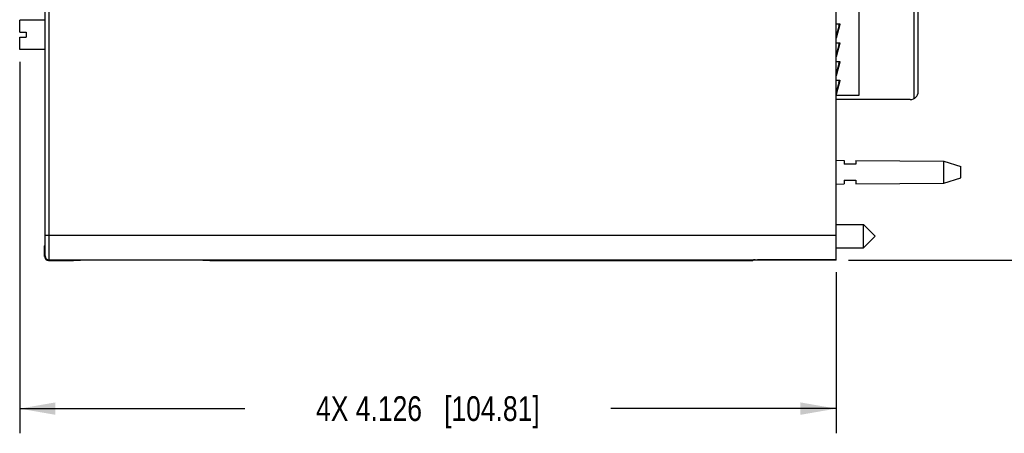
# Model space of a CAD drawing. Header units: inches. Extents: x 0 to 22, y 0 to 17.
# Tile 3 of 24: x 7.7 to 12.7, y 5.8 to 7.9. Entities that reach past the tile are written whole.
import ezdxf

# ---------------------------------------------------------------- set-up
doc = ezdxf.new("R2010")
doc.units = ezdxf.units.IN
doc.header["$LTSCALE"] = 1.21
doc.header["$MEASUREMENT"] = 0
doc.layers.get('0').update_dxf_attribs({"linetype": 'CONTINUOUS'})
doc.layers.add('DIMENSIONS', color=7, linetype='CONTINUOUS')
doc.styles.get("Standard").update_dxf_attribs({"font": 'txt', "width": 0.8})
doc.dimstyles.new('DIMSTYLE_1', dxfattribs={"dimtxt": 0.125, "dimasz": 0.18, "dimexe": 0.18, "dimexo": 0.0625, "dimgap": 0.09, "dimtad": 0, "dimtih": 1, "dimtoh": 1, "dimdec": 3, "dimzin": 4, "dimdsep": 46, "dimtxsty": 'STANDARD', "dimblk": '_FILLED', "dimblk1": '_FILLED', "dimblk2": '_FILLED', "dimcen": 0.09, "dimadec": 0, "dimazin": 0, "dimtp": 0.01, "dimtm": 0.01, "dimtfac": 1, "dimtdec": 3, "dimtofl": 0, "dimtmove": 0, "dimatfit": 3, "dimldrblk": '_FILLED', "dimfxl": 1, "dimtolj": 1, "dimtzin": 4, "dimarcsym": 0})

# ---------------------------------------------------------------- blocks, each defined once
blk = doc.blocks.new('_FILLED')
at = {"color": 0, "linetype": 'BYBLOCK'}
blk.add_solid([(0, 0), (-1, 0.174), (-1, -0.174)], dxfattribs=at)
blk = doc.blocks.new('*D1')
at = {"layer": 'DIMENSIONS', "color": 2, "linetype": 'CONTINUOUS'}
for p, q in [((7.687, 7.6464), (7.687, 5.7678)), ((11.8132, 6.5826), (11.8132, 5.7678)), ((7.687, 5.8928), (8.8251, 5.8928)), ((11.8132, 5.8928), (10.6751, 5.8928))]:
    blk.add_line(p, q, dxfattribs=at)
at = {"layer": 'DIMENSIONS', "color": 2, "linetype": 'CONTINUOUS', "xscale": 0.18, "yscale": 0.18, "zscale": 0.18, "rotation": 180}
blk.add_blockref('_FILLED', (7.687, 5.8928), dxfattribs=at)
at = {"layer": 'DIMENSIONS', "color": 2, "linetype": 'CONTINUOUS', "xscale": 0.18, "yscale": 0.18, "zscale": 0.18}
blk.add_blockref('_FILLED', (11.8132, 5.8928), dxfattribs=at)
at = {"layer": 'DIMENSIONS', "color": 2, "linetype": 'CONTINUOUS', "insert": (9.7501, 5.9553), "char_height": 0.125, "width": 1.725, "attachment_point": 2, "line_spacing_factor": 0.9}
blk.add_mtext('4X 4.126{\\Ftxt.shx;\\W1.000000;\\H0.125000; }[104.81]', dxfattribs=at)
blk = doc.blocks.new('*D2')
at = {"layer": 'DIMENSIONS', "color": 2, "linetype": 'CONTINUOUS'}
for p, q in [((11.8757, 11.7083), (13.5682, 11.7083)), ((13.4432, 11.7083), (13.4432, 9.3008)), ((13.4432, 6.6432), (13.4432, 9.0508)), ((11.8757, 6.6432), (13.5682, 6.6432))]:
    blk.add_line(p, q, dxfattribs=at)
at = {"layer": 'DIMENSIONS', "color": 2, "linetype": 'CONTINUOUS', "xscale": 0.18, "yscale": 0.18, "zscale": 0.18}
for p, rotation in [((13.4432, 11.7083), 90), ((13.4432, 6.6432), 270)]:
    blk.add_blockref('_FILLED', p, dxfattribs=dict(at, rotation=rotation))
at = {"layer": 'DIMENSIONS', "color": 2, "linetype": 'CONTINUOUS', "insert": (13.4432, 9.2383), "char_height": 0.125, "width": 1.425, "attachment_point": 2, "line_spacing_factor": 0.9}
blk.add_mtext('5.065{\\Ftxt.shx;\\W1.000000;\\H0.125000; }[128.65]', dxfattribs=at)

msp = doc.modelspace()

# ---------------------------------------------------------------- linework, layer by layer
at = {"color": 7, "linetype": 'CONTINUOUS'}
for p, q in [((11.8132, 6.6432), (11.8132, 11.7083)), ((7.8159, 6.767), (7.8159, 11.5847)), ((11.9283, 10.8763), (11.9283, 7.4763)), ((12.2086, 7.4619), (12.2086, 9.2855)), ((12.2283, 7.4963), (12.2283, 9.2743)), ((7.687, 7.7965), (7.687, 7.8585)), ((7.8159, 7.8585), (7.687, 7.8585)), ((11.8132, 7.8388), (11.8328, 7.8388)), ((11.8305, 7.8365), (11.8132, 7.7795)), ((11.8325, 7.836), (11.8132, 7.7669)), ((11.8325, 7.836), (11.8132, 7.7726)), ((11.8306, 7.8367), (11.8305, 7.8365)), ((11.8305, 7.8365), (11.8325, 7.836)), ((11.8309, 7.8388), (11.8306, 7.8367)), ((11.8325, 7.8362), (11.8325, 7.836)), ((7.687, 7.7965), (7.7205, 7.7965)), ((7.687, 7.7089), (7.687, 7.7709)), ((7.687, 7.7709), (7.7205, 7.7709)), ((7.7205, 7.7965), (7.7205, 7.7709)), ((11.8132, 7.7438), (11.8328, 7.7438)), ((11.8305, 7.7415), (11.8132, 7.6845)), ((11.8325, 7.741), (11.8132, 7.6719)), ((11.8325, 7.741), (11.8132, 7.6776)), ((11.8306, 7.7417), (11.8305, 7.7415)), ((11.8305, 7.7415), (11.8325, 7.741)), ((11.8309, 7.7438), (11.8306, 7.7417)), ((11.8325, 7.7412), (11.8325, 7.741)), ((7.8159, 7.7089), (7.687, 7.7089)), ((11.8132, 7.6488), (11.8328, 7.6488)), ((11.8305, 7.6465), (11.8132, 7.5895)), ((11.8325, 7.646), (11.8132, 7.5769)), ((11.8325, 7.646), (11.8132, 7.5826)), ((11.8306, 7.6467), (11.8305, 7.6465)), ((11.8305, 7.6465), (11.8325, 7.646)), ((11.8309, 7.6488), (11.8306, 7.6467)), ((11.8325, 7.6462), (11.8325, 7.646)), ((11.8132, 7.5538), (11.8328, 7.5538)), ((11.8305, 7.5515), (11.8132, 7.4945)), ((11.8325, 7.551), (11.8132, 7.4819)), ((11.8325, 7.551), (11.8132, 7.4876)), ((11.8306, 7.5517), (11.8305, 7.5515)), ((11.8305, 7.5515), (11.8325, 7.551)), ((11.8309, 7.5538), (11.8306, 7.5517)), ((11.8325, 7.5512), (11.8325, 7.551)), ((11.9283, 7.4763), (11.8132, 7.4763)), ((12.1883, 7.4563), (11.8132, 7.4563)), ((11.8132, 7.1488), (11.8532, 7.1485)), ((11.8532, 7.1485), (11.8532, 7.1288)), ((11.9132, 7.1288), (11.8532, 7.1288)), ((11.9132, 7.1481), (12.3571, 7.1448)), ((11.9132, 7.1481), (11.9132, 7.1288)), ((12.3571, 7.1448), (12.4432, 7.1168)), ((12.3571, 7.0328), (12.3571, 7.1448)), ((12.4432, 7.0608), (12.4432, 7.1168)), ((11.8132, 7.0288), (11.8532, 7.0291)), ((11.8532, 7.0488), (11.9132, 7.0488)), ((11.8532, 7.0488), (11.8532, 7.0291)), ((11.9132, 7.0488), (11.9132, 7.0295)), ((11.9132, 7.0295), (12.3571, 7.0328)), ((12.3571, 7.0328), (12.4432, 7.0608)), ((11.8132, 6.8239), (11.9515, 6.8239)), ((11.9515, 6.8239), (12.0105, 6.7648)), ((11.9515, 6.7058), (11.9515, 6.8239)), ((7.8132, 6.7167), (7.8155, 6.719)), ((11.9515, 6.7058), (12.0105, 6.7648)), ((7.8132, 6.6628), (7.8132, 6.7167)), ((11.8132, 6.7058), (11.9515, 6.7058)), ((7.8332, 6.6428), (7.9582, 6.6428)), ((7.9582, 6.6428), (7.9592, 6.6438)), ((7.9592, 6.6438), (7.9592, 6.6438)), ((8.0842, 6.6449), (8.5223, 6.6449)), ((8.6473, 6.6438), (8.6473, 6.6438)), ((8.6473, 6.6438), (8.6482, 6.6428)), ((8.6482, 6.6428), (11.3932, 6.6428)), ((11.3953, 6.6449), (11.3932, 6.6428)), ((11.4035, 6.6451), (11.4153, 6.6451)), ((11.8132, 6.6432), (11.4135, 6.6432)), ((11.8132, 6.6451), (11.4153, 6.6451))]:
    msp.add_line(p, q, dxfattribs=at)
at = {"color": 9, "linetype": 'CONTINUOUS'}
for p, q in [((7.8164, 6.77), (7.8164, 11.5816)), ((7.8364, 6.77), (7.8364, 11.5816)), ((11.8276, 7.8268), (11.8309, 7.8388)), ((11.8276, 7.7318), (11.8309, 7.7438)), ((11.8276, 7.6368), (11.8309, 7.6488)), ((11.8276, 7.5418), (11.8309, 7.5538)), ((7.8164, 6.77), (11.8132, 6.77)), ((7.8132, 6.6628), (7.8155, 6.6651)), ((7.8332, 6.6428), (7.8355, 6.6451)), ((7.8355, 6.6451), (11.4035, 6.6451)), ((11.4135, 6.6432), (11.4135, 6.6451))]:
    msp.add_line(p, q, dxfattribs=at)
at = {"color": 7, "linetype": 'CONTINUOUS'}
for centre, radius, start, end in [((12.1883, 7.4963), 0.04, 270, 360), ((8.0668, 6.4748), 0.2001, 122.4952, 122.8801), ((8.0669, 6.4748), 0.2001, 122.2935, 122.4952), ((8.5396, 6.4748), 0.2001, 57.5048, 57.7065), ((8.5396, 6.4748), 0.2001, 57.1199, 57.5048)]:
    msp.add_arc(centre, radius, start, end, dxfattribs=at)
at = {"color": 9, "linetype": 'CONTINUOUS'}
msp.add_arc((7.8355, 6.6651), 0.02, 180.0052, 269.9948, dxfattribs=at)
at = {"color": 7, "linetype": 'CONTINUOUS'}
for centre, major_axis, ratio, start_param, end_param in [((7.8155, 6.767), (0, 0.048), 0.008727, -3.132866, -1.570796), ((7.8332, 6.6628), (0.0141, 0.0141), 0.999924, -3.926953, -2.356233), ((11.4135, 6.6431), (0.02, 0), 0.008727, 1.570796, 3.132866), ((11.4153, 6.6449), (0.02, 0), 0.008727, 2.206691, 3.132866)]:
    msp.add_ellipse(centre, major_axis=major_axis, ratio=ratio, start_param=start_param, end_param=end_param, dxfattribs=at)
for points, knots in [([(11.8328, 7.8388), (11.8328, 7.8386), (11.8328, 7.8381), (11.8328, 7.8375), (11.8327, 7.8368), (11.8326, 7.8364), (11.8325, 7.8362)], [0, 0, 0, 0, 0.251927, 0.502277, 0.751444, 1, 1, 1, 1]), ([(11.8328, 7.7438), (11.8328, 7.7436), (11.8328, 7.7431), (11.8328, 7.7425), (11.8327, 7.7418), (11.8326, 7.7414), (11.8325, 7.7412)], [0, 0, 0, 0, 0.251927, 0.502277, 0.751444, 1, 1, 1, 1]), ([(11.8328, 7.6488), (11.8328, 7.6486), (11.8328, 7.6481), (11.8328, 7.6475), (11.8327, 7.6468), (11.8326, 7.6464), (11.8325, 7.6462)], [0, 0, 0, 0, 0.251927, 0.502277, 0.751444, 1, 1, 1, 1]), ([(11.8328, 7.5538), (11.8328, 7.5536), (11.8328, 7.5531), (11.8328, 7.5525), (11.8327, 7.5518), (11.8326, 7.5514), (11.8325, 7.5512)], [0, 0, 0, 0, 0.251927, 0.502277, 0.751444, 1, 1, 1, 1]), ([(7.9592, 6.6438), (7.9592, 6.6438), (7.9592, 6.6438), (7.9593, 6.6438), (7.9593, 6.6438), (7.9593, 6.6438), (7.9594, 6.6438), (7.9595, 6.6438), (7.9596, 6.6439), (7.9597, 6.6439), (7.9598, 6.6439), (7.96, 6.6439), (7.9602, 6.6439), (7.9604, 6.6439), (7.9608, 6.644), (7.9614, 6.644), (7.9619, 6.644), (7.9626, 6.644), (7.9633, 6.6441), (7.9642, 6.6441), (7.965, 6.6441), (7.966, 6.6441), (7.9674, 6.6442), (7.9693, 6.6442), (7.9718, 6.6443), (7.9746, 6.6443), (7.9777, 6.6444), (7.981, 6.6444), (7.9845, 6.6444), (7.9883, 6.6445), (7.9923, 6.6445), (7.9981, 6.6446), (8.0058, 6.6446), (8.0155, 6.6447), (8.026, 6.6447), (8.0369, 6.6448), (8.0483, 6.6448), (8.0601, 6.6449), (8.0721, 6.6449), (8.0802, 6.6449), (8.0842, 6.6449)], [0, 0, 0, 0, 0.000117, 0.000268, 0.000455, 0.000677, 0.001231, 0.001932, 0.002779, 0.003773, 0.004913, 0.006199, 0.007632, 0.00921, 0.012802, 0.016973, 0.021721, 0.027045, 0.032941, 0.039409, 0.046445, 0.054049, 0.062217, 0.080218, 0.100395, 0.122695, 0.147065, 0.173453, 0.201804, 0.232053, 0.26412, 0.297919, 0.370394, 0.448827, 0.532492, 0.620569, 0.712239, 0.806641, 0.902862, 1, 1, 1, 1]), ([(8.5223, 6.6449), (8.5263, 6.6449), (8.5344, 6.6449), (8.5464, 6.6449), (8.5581, 6.6448), (8.5696, 6.6448), (8.5805, 6.6447), (8.591, 6.6447), (8.6007, 6.6446), (8.6084, 6.6446), (8.6142, 6.6445), (8.6182, 6.6445), (8.622, 6.6444), (8.6255, 6.6444), (8.6288, 6.6444), (8.6319, 6.6443), (8.6346, 6.6443), (8.6372, 6.6442), (8.6391, 6.6442), (8.6405, 6.6441), (8.6415, 6.6441), (8.6423, 6.6441), (8.6431, 6.6441), (8.6439, 6.644), (8.6445, 6.644), (8.6451, 6.644), (8.6457, 6.644), (8.646, 6.6439), (8.6463, 6.6439), (8.6465, 6.6439), (8.6467, 6.6439), (8.6468, 6.6439), (8.6469, 6.6439), (8.647, 6.6438), (8.6471, 6.6438), (8.6472, 6.6438), (8.6472, 6.6438), (8.6472, 6.6438), (8.6473, 6.6438), (8.6473, 6.6438), (8.6473, 6.6438)], [0, 0, 0, 0, 0.097138, 0.193359, 0.287761, 0.379431, 0.467509, 0.551173, 0.629606, 0.702081, 0.735881, 0.767948, 0.798197, 0.826548, 0.852935, 0.877306, 0.899606, 0.919783, 0.937784, 0.945951, 0.953555, 0.960591, 0.967058, 0.972954, 0.978278, 0.983026, 0.987198, 0.99079, 0.992368, 0.9938, 0.995087, 0.996227, 0.997221, 0.998068, 0.998768, 0.999323, 0.999545, 0.999732, 0.999883, 1, 1, 1, 1])]:
    msp.add_open_spline(points, degree=3, knots=knots, dxfattribs=at)
at = {"color": 9, "linetype": 'CONTINUOUS'}
for points, knots in [([(7.8155, 6.6651), (7.8155, 6.6651), (7.8155, 6.6651), (7.8155, 6.6651), (7.8155, 6.6651), (7.8155, 6.6651), (7.8155, 6.6652), (7.8155, 6.6652), (7.8155, 6.6653), (7.8155, 6.6654), (7.8156, 6.6655), (7.8156, 6.6656), (7.8156, 6.6658), (7.8156, 6.666), (7.8156, 6.6663), (7.8156, 6.6668), (7.8157, 6.6672), (7.8157, 6.6678), (7.8157, 6.6684), (7.8157, 6.6691), (7.8157, 6.6698), (7.8158, 6.6706), (7.8158, 6.6718), (7.8158, 6.6734), (7.8159, 6.6755), (7.8159, 6.6778), (7.8159, 6.6804), (7.816, 6.6831), (7.816, 6.6861), (7.8161, 6.6893), (7.8161, 6.6926), (7.8161, 6.6962), (7.8162, 6.6999), (7.8162, 6.7052), (7.8162, 6.7122), (7.8163, 6.721), (7.8163, 6.7302), (7.8163, 6.7398), (7.8164, 6.7497), (7.8164, 6.7598), (7.8164, 6.7666), (7.8164, 6.77)], [0, 0, 0, 0, 0.00009, 0.000214, 0.000372, 0.000567, 0.001064, 0.001705, 0.002488, 0.003415, 0.004488, 0.005709, 0.007079, 0.008597, 0.012077, 0.016147, 0.020804, 0.026044, 0.031864, 0.038259, 0.045226, 0.052761, 0.06086, 0.078732, 0.098805, 0.121022, 0.145328, 0.171664, 0.199973, 0.230196, 0.262253, 0.296066, 0.331551, 0.36863, 0.447219, 0.531065, 0.619373, 0.711312, 0.805999, 0.902537, 1, 1, 1, 1]), ([(7.8355, 6.6451), (7.8355, 6.6451), (7.8355, 6.6451), (7.8355, 6.6451), (7.8355, 6.6451), (7.8355, 6.6451), (7.8355, 6.6452), (7.8355, 6.6453), (7.8355, 6.6454), (7.8355, 6.6455), (7.8356, 6.6456), (7.8356, 6.6458), (7.8356, 6.6459), (7.8356, 6.6462), (7.8356, 6.6466), (7.8356, 6.6471), (7.8357, 6.6477), (7.8357, 6.6483), (7.8357, 6.649), (7.8357, 6.6498), (7.8357, 6.6507), (7.8358, 6.6517), (7.8358, 6.6531), (7.8358, 6.655), (7.8359, 6.6575), (7.8359, 6.6603), (7.8359, 6.6633), (7.836, 6.6666), (7.836, 6.6701), (7.8361, 6.6739), (7.8361, 6.6779), (7.8361, 6.6821), (7.8362, 6.6865), (7.8362, 6.6928), (7.8362, 6.7012), (7.8363, 6.7116), (7.8363, 6.7226), (7.8363, 6.7341), (7.8364, 6.7459), (7.8364, 6.7579), (7.8364, 6.766), (7.8364, 6.77)], [0, 0, 0, 0, 0.000085, 0.000203, 0.000356, 0.000545, 0.001031, 0.001665, 0.002446, 0.003375, 0.004452, 0.005676, 0.007049, 0.008568, 0.01205, 0.016119, 0.020774, 0.026012, 0.03183, 0.038224, 0.045191, 0.052726, 0.060826, 0.078697, 0.098763, 0.120976, 0.145282, 0.171625, 0.199941, 0.230162, 0.262218, 0.296031, 0.331521, 0.368604, 0.44719, 0.531041, 0.619358, 0.7113, 0.805992, 0.902532, 1, 1, 1, 1])]:
    msp.add_open_spline(points, degree=3, knots=knots, dxfattribs=at)

# ---------------------------------------------------------------- dimensions: what is measured, and where the dimension line sits
at = {"layer": 'DIMENSIONS', "color": 2, "linetype": 'CONTINUOUS'}
dim = msp.add_linear_dim(base=(13.4432, 11.7083), p1=(11.8757, 6.6432), p2=(11.8757, 11.7083), angle=90, dimstyle='DIMSTYLE_1', dxfattribs=at)
dim.commit()
dim.dimension.update_dxf_attribs({"geometry": '*D2', "text_midpoint": (13.2932, 9.1758), "dimtype": 160})
dim = msp.add_linear_dim(base=(11.8132, 5.8928), p1=(7.687, 7.6464), p2=(11.8132, 6.5826), text='4X <>', dimstyle='DIMSTYLE_1', dxfattribs=at)
dim.commit()
dim.dimension.update_dxf_attribs({"geometry": '*D1', "text_midpoint": (9.6501, 5.8928), "dimtype": 160})

doc.saveas('drawing.dxf')
